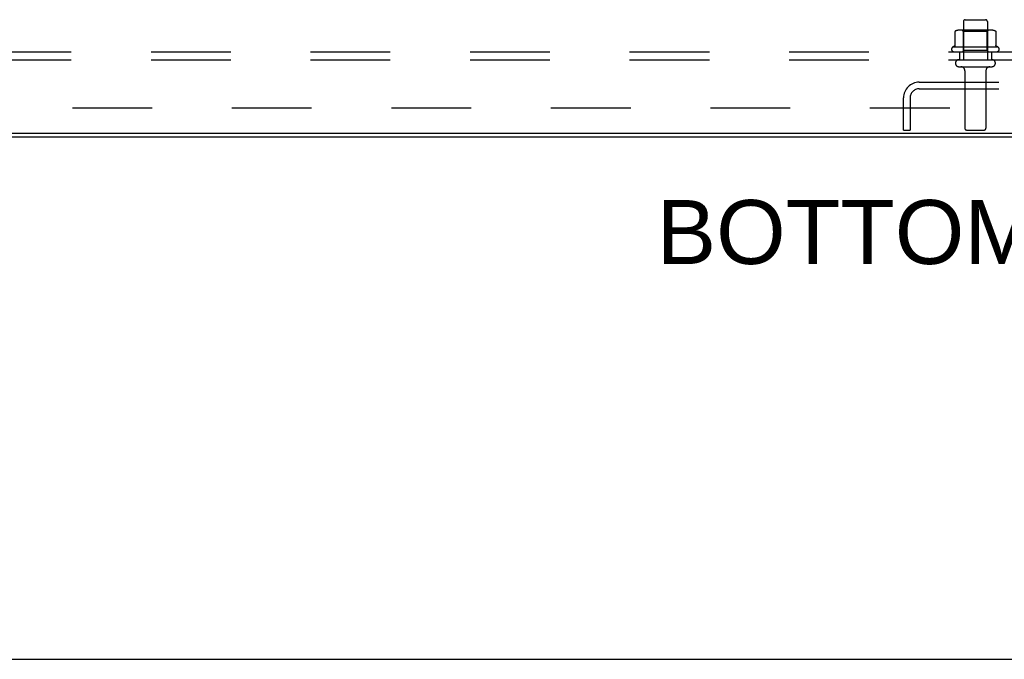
# Model space of a CAD drawing. Header units: inches. Extents: x 0 to 227, y 0 to 147.
# Tile 26 of 256: x 56 to 71, y 0 to 10. Entities that reach past the tile are written whole.
import ezdxf

# ---------------------------------------------------------------- set-up
doc = ezdxf.new("R2010")
doc.units = ezdxf.units.IN
doc.header["$LTSCALE"] = 12.466667
doc.header["$MEASUREMENT"] = 0
doc.linetypes.add('HIDDEN', pattern=[0.2, 0.1, -0.1])
doc.layers.get('0').update_dxf_attribs({"linetype": 'CONTINUOUS'})
for name, color, linetype in [('DEFAULT_2', 8, 'HIDDEN'), ('DIMENSIONS', 7, 'CONTINUOUS'), ('SUBPANEL', 7, 'CONTINUOUS')]:
    doc.layers.add(name, color=color, linetype=linetype)
doc.styles.get("Standard").update_dxf_attribs({"font": 'arial.ttf'})

msp = doc.modelspace()

# ---------------------------------------------------------------- linework, layer by layer
at = {"color": 7, "linetype": 'Continuous'}
for p, q in [((100.724, 8.218), (40.954, 8.218)), ((0, 0), (226.667, 0))]:
    msp.add_line(p, q, dxfattribs=at)
at = {"color": 3, "linetype": 'Continuous'}
msp.add_line((41.065, 8.166), (100.613, 8.166), dxfattribs=at)
at = {"layer": 'DEFAULT_2', "color": 8, "linetype": 'HIDDEN'}
for p, q in [((70.652, 9.965), (70.652, 9.37)), ((70.682, 9.995), (70.997, 9.995)), ((71.027, 9.965), (71.027, 9.37)), ((70.52, 9.809), (70.52, 9.591)), ((71.095, 9.831), (70.584, 9.831)), ((70.656, 9.811), (70.636, 9.831)), ((71.023, 9.811), (70.656, 9.811)), ((70.656, 9.515), (70.656, 9.811)), ((71.023, 9.811), (71.043, 9.831)), ((71.023, 9.515), (71.023, 9.811)), ((71.158, 9.809), (71.158, 9.591)), ((71.195, 9.565), (70.483, 9.565)), ((70.505, 9.495), (71.173, 9.495)), ((70.656, 9.515), (70.636, 9.495)), ((71.023, 9.515), (70.656, 9.515)), ((71.023, 9.515), (71.043, 9.495)), ((70.582, 9.37), (71.097, 9.37)), ((70.582, 9.26), (71.097, 9.26)), ((70.674, 9.197), (70.674, 8.3)), ((71.004, 9.197), (71.004, 8.3)), ((69.961, 9.02), (71.718, 9.02)), ((71.005, 9.02), (71.005, 8.916)), ((69.714, 8.27), (69.714, 8.773)), ((69.818, 8.773), (69.818, 8.27)), ((69.961, 8.916), (71.718, 8.916)), ((69.714, 8.27), (69.818, 8.27)), ((70.704, 8.27), (70.974, 8.27))]:
    msp.add_line(p, q, dxfattribs=at)
for points in [[(70.526, 9.819), (70.525, 9.818), (70.523, 9.817), (70.522, 9.815), (70.521, 9.814), (70.521, 9.812), (70.52, 9.811), (70.52, 9.809)], [(71.152, 9.819), (71.154, 9.818), (71.155, 9.817), (71.156, 9.815), (71.157, 9.814), (71.158, 9.812), (71.158, 9.811), (71.158, 9.809)], [(70.52, 9.591), (70.52, 9.59), (70.52, 9.589), (70.52, 9.588), (70.519, 9.587), (70.519, 9.586), (70.519, 9.586), (70.518, 9.585), (70.518, 9.585), (70.518, 9.584), (70.517, 9.584), (70.517, 9.584), (70.517, 9.583), (70.516, 9.583), (70.516, 9.583), (70.516, 9.583), (70.516, 9.583), (70.515, 9.583), (70.515, 9.582)], [(71.163, 9.582), (71.163, 9.583), (71.163, 9.583), (71.163, 9.583), (71.162, 9.583), (71.162, 9.583), (71.162, 9.583), (71.161, 9.584), (71.161, 9.584), (71.161, 9.584), (71.16, 9.585), (71.16, 9.585), (71.16, 9.586), (71.159, 9.586), (71.159, 9.587), (71.159, 9.588), (71.158, 9.589), (71.158, 9.59), (71.158, 9.591)]]:
    msp.add_lwpolyline(points, dxfattribs=at)
for centre, radius, start, end in [((70.682, 9.965), 0.03, 90, 180), ((70.997, 9.965), 0.03, 0, 90), ((70.584, 9.689), 0.141, 90, 113.95), ((71.095, 9.689), 0.141, 66.05, 90), ((70.505, 9.533), 0.0384, 124.4497, 270), ((70.839, 8.965), 0.698, 117.6814, 120.6631), ((70.839, 8.965), 0.698, 59.3369, 62.3186), ((71.173, 9.533), 0.0384, 270, 55.5503), ((70.582, 9.315), 0.055, 90, 270), ((70.612, 9.197), 0.0625, 0, 90), ((71.067, 9.197), 0.0625, 90, 180), ((71.097, 9.315), 0.055, 270, 90), ((69.961, 8.773), 0.246, 90, 180), ((69.961, 8.773), 0.142, 90, 180), ((70.704, 8.3), 0.03, 180, 270), ((70.974, 8.3), 0.03, 270, 360)]:
    msp.add_arc(centre, radius, start, end, dxfattribs=at)
at = {"layer": 'SUBPANEL', "color": 8, "linetype": 'HIDDEN'}
for p, q in [((42.995, 9.495), (98.683, 9.495)), ((70.589, 9.495), (70.589, 9.37)), ((71.089, 9.495), (71.089, 9.37)), ((42.995, 9.37), (98.683, 9.37)), ((49.245, 8.62), (92.433, 8.62))]:
    msp.add_line(p, q, dxfattribs=at)

# ---------------------------------------------------------------- texts
at = {"layer": 'DIMENSIONS', "color": 2, "linetype": 'Continuous', "insert": (70.822, 7.177), "char_height": 1, "width": 9.91078, "attachment_point": 2, "line_spacing_factor": 0.9}
msp.add_mtext('BOTTOM VIEW', dxfattribs=at)

doc.saveas('drawing.dxf')
